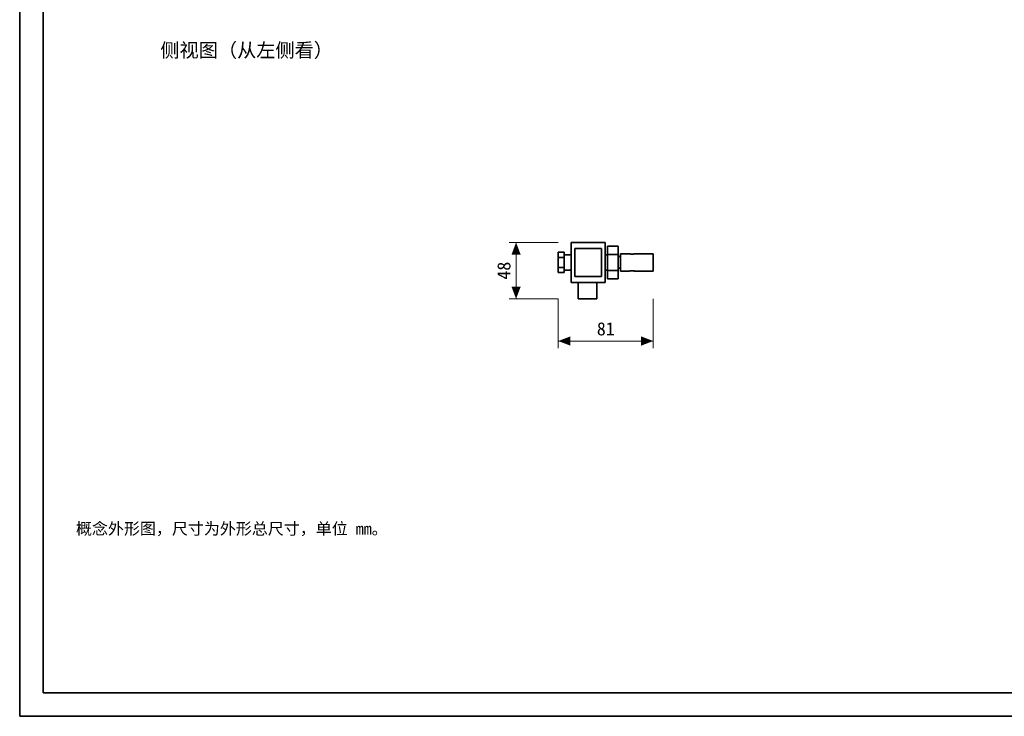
# Model space of a CAD drawing. Header units: millimetres. Extents: x 0 to 420, y 0 to 297.
# Tile 1 of 20: x 0 to 210, y 0 to 148. Entities that reach past the tile are written whole.
import ezdxf
from ezdxf.enums import TextEntityAlignment as Align

# ---------------------------------------------------------------- set-up
doc = ezdxf.new("R2010")
doc.units = ezdxf.units.MM
for name, color, linetype, lineweight, true_color in [('DIM', 7, 'Continuous', 18, 0x1e5aa0), ('FRAME', 7, 'Continuous', 35, 0x3c3c3c), ('OUTLINE', 7, 'Continuous', 35, 0x141414), ('TEXT', 7, 'Continuous', 18, 0x141414)]:
    doc.layers.add(name, color=color, linetype=linetype, lineweight=lineweight, true_color=true_color)
doc.styles.add('ZH', font='simsun.ttc')

msp = doc.modelspace()

# ---------------------------------------------------------------- hatches: boundary and pattern name
at = {"layer": 'DIM'}
for points in [[(105.87, 101), (104.89, 98.4), (106.86, 98.4)], [(105.87, 89), (106.86, 91.6), (104.89, 91.6)], [(114.87, 80), (117.47, 79.01), (117.47, 80.99)], [(135.12, 80), (132.53, 80.99), (132.53, 79.01)]]:
    msp.add_hatch(color=7, dxfattribs=at).paths.add_polyline_path(points)

# ---------------------------------------------------------------- linework, layer by layer
for points in [[(114.87, 101), (104.37, 101)], [(105.87, 89), (105.87, 101)], [(114.87, 89), (104.37, 89)], [(114.87, 89), (114.87, 78.5)], [(135.12, 89), (135.12, 78.5)], [(114.87, 80), (135.12, 80)]]:
    msp.add_lwpolyline(points, dxfattribs=at)
at = {"layer": 'FRAME'}
for points in [[(0, 0), (420, 0), (420, 297), (0, 297)], [(5, 5), (415, 5), (415, 292), (5, 292)]]:
    msp.add_lwpolyline(points, close=True, dxfattribs=at)
at = {"layer": 'OUTLINE'}
for points in [[(117.62, 92.5), (117.62, 101)], [(117.62, 101), (124.87, 101)], [(124.87, 92.5), (124.87, 101)], [(116.12, 98.92), (114.87, 98.92)], [(114.87, 97.83), (114.87, 98.92)], [(116.12, 97.83), (116.12, 98.92)], [(118.37, 99.75), (124.12, 99.75)], [(118.37, 99.75), (118.37, 93.75)], [(124.12, 99.75), (124.12, 93.75)], [(125.37, 98.48), (125.37, 100.21)], [(127.62, 100.21), (125.37, 100.21)], [(127.62, 98.48), (127.62, 100.21)], [(116.12, 97.83), (114.87, 97.83)], [(114.87, 95.67), (114.87, 97.83)], [(117.62, 98.4), (116.12, 98.4)], [(116.12, 95.67), (116.12, 97.83)], [(125.37, 98.4), (124.87, 98.4)], [(127.62, 98.48), (125.37, 98.48)], [(125.37, 95.02), (125.37, 98.48)], [(127.62, 95.02), (127.62, 98.48)], [(127.62, 98), (128.12, 98)], [(128.12, 98.62), (130, 98.62)], [(128.12, 98.62), (128.12, 98), (128.12, 97.38), (128.12, 96.75), (128.12, 96.12), (128.12, 95.5), (128.12, 94.88)], [(130, 98.62), (130.2, 98.57), (130.41, 98.53), (130.62, 98.52), (130.84, 98.53), (131.05, 98.57), (131.25, 98.62)], [(130, 98.62), (130.18, 98.57), (130.35, 98.54), (130.54, 98.52), (130.72, 98.52), (130.9, 98.54), (131.08, 98.58)], [(130, 98.62), (130.18, 98.57), (130.35, 98.54), (130.54, 98.52), (130.72, 98.52), (130.9, 98.54), (131.08, 98.58)], [(130, 98.62), (130.18, 98.57), (130.35, 98.54), (130.54, 98.52), (130.72, 98.52), (130.9, 98.54), (131.08, 98.58)], [(130.2, 98.57), (130.2, 98.57), (130.19, 98.57), (130.19, 98.57), (130.19, 98.57), (130.18, 98.57), (130.18, 98.57)], [(130.2, 98.57), (130.2, 98.57), (130.19, 98.57), (130.19, 98.57), (130.19, 98.57), (130.18, 98.57), (130.18, 98.57)], [(130.2, 98.57), (130.2, 98.57), (130.19, 98.57), (130.19, 98.57), (130.19, 98.57), (130.18, 98.57), (130.18, 98.57)], [(130.2, 98.57), (130.2, 98.57), (130.19, 98.57), (130.19, 98.57), (130.19, 98.57), (130.18, 98.57), (130.18, 98.57)], [(130.86, 98.53), (130.75, 98.52), (130.65, 98.52), (130.55, 98.52), (130.45, 98.53), (130.34, 98.54), (130.24, 98.56)], [(130.86, 98.53), (130.75, 98.52), (130.65, 98.52), (130.55, 98.52), (130.45, 98.53), (130.34, 98.54), (130.24, 98.56)], [(130.71, 98.52), (130.63, 98.52), (130.55, 98.52), (130.47, 98.52), (130.4, 98.53), (130.32, 98.54), (130.24, 98.56)], [(130.71, 98.52), (130.63, 98.52), (130.55, 98.52), (130.47, 98.52), (130.4, 98.53), (130.32, 98.54), (130.24, 98.56)], [(130.85, 98.53), (130.84, 98.53), (130.84, 98.53), (130.83, 98.53), (130.82, 98.53), (130.81, 98.53), (130.8, 98.53)], [(130.85, 98.53), (130.84, 98.53), (130.83, 98.53), (130.82, 98.53), (130.82, 98.53), (130.81, 98.53), (130.8, 98.53)], [(130.95, 98.55), (130.94, 98.55), (130.94, 98.55), (130.94, 98.55), (130.94, 98.55), (130.94, 98.54), (130.93, 98.54)], [(130.95, 98.55), (130.94, 98.55), (130.94, 98.55), (130.94, 98.55), (130.94, 98.54), (130.93, 98.54), (130.93, 98.54)], [(130.95, 98.55), (130.94, 98.55), (130.94, 98.55), (130.94, 98.55), (130.94, 98.55), (130.94, 98.55), (130.94, 98.55)], [(130.95, 98.55), (130.94, 98.55), (130.94, 98.55), (130.94, 98.55), (130.94, 98.55), (130.94, 98.55), (130.94, 98.55)], [(131, 98.56), (131, 98.56), (131, 98.56), (130.99, 98.56), (130.99, 98.56), (130.99, 98.55), (130.98, 98.55)], [(131, 98.56), (131, 98.56), (131, 98.56), (130.99, 98.56), (130.99, 98.55), (130.99, 98.55), (130.98, 98.55)], [(131, 98.56), (131, 98.56), (131, 98.56), (131, 98.56), (130.99, 98.56), (130.99, 98.56), (130.99, 98.55)], [(131, 98.56), (131, 98.56), (131, 98.56), (131, 98.56), (130.99, 98.56), (130.99, 98.56), (130.99, 98.55)], [(131.02, 98.56), (131.02, 98.56), (131.02, 98.56), (131.02, 98.56), (131.01, 98.56), (131.01, 98.56), (131.01, 98.56)], [(131.02, 98.56), (131.02, 98.56), (131.02, 98.56), (131.02, 98.56), (131.01, 98.56), (131.01, 98.56), (131.01, 98.56)], [(131.02, 98.56), (131.02, 98.56), (131.02, 98.56), (131.02, 98.56), (131.01, 98.56), (131.01, 98.56), (131.01, 98.56)], [(131.02, 98.56), (131.02, 98.56), (131.02, 98.56), (131.02, 98.56), (131.01, 98.56), (131.01, 98.56), (131.01, 98.56)], [(131.08, 98.58), (131.08, 98.57), (131.07, 98.57), (131.07, 98.57), (131.07, 98.57), (131.06, 98.57), (131.06, 98.57)], [(131.08, 98.58), (131.08, 98.57), (131.07, 98.57), (131.07, 98.57), (131.07, 98.57), (131.06, 98.57), (131.06, 98.57)], [(131.08, 98.58), (131.08, 98.57), (131.07, 98.57), (131.07, 98.57), (131.07, 98.57), (131.06, 98.57), (131.06, 98.57)], [(131.08, 98.58), (131.08, 98.58), (131.08, 98.57), (131.08, 98.57), (131.07, 98.57), (131.07, 98.57), (131.07, 98.57)], [(131.1, 98.58), (131.1, 98.58), (131.1, 98.58), (131.09, 98.58), (131.09, 98.58), (131.09, 98.58), (131.09, 98.58)], [(131.1, 98.58), (131.1, 98.58), (131.1, 98.58), (131.09, 98.58), (131.09, 98.58), (131.09, 98.58), (131.09, 98.58)], [(131.1, 98.58), (131.1, 98.58), (131.1, 98.58), (131.09, 98.58), (131.09, 98.58), (131.09, 98.58), (131.09, 98.58)], [(131.1, 98.58), (131.1, 98.58), (131.1, 98.58), (131.09, 98.58), (131.09, 98.58), (131.09, 98.58), (131.09, 98.58)], [(131.1, 98.58), (131.12, 98.59), (131.15, 98.59), (131.17, 98.6), (131.2, 98.61), (131.22, 98.62), (131.25, 98.62)], [(131.1, 98.58), (131.12, 98.59), (131.15, 98.59), (131.17, 98.6), (131.2, 98.61), (131.22, 98.62), (131.25, 98.62)], [(131.1, 98.58), (131.12, 98.59), (131.15, 98.59), (131.17, 98.6), (131.2, 98.61), (131.22, 98.62), (131.25, 98.62)], [(131.25, 98.62), (135.12, 98.62)], [(135.12, 98.62), (135.12, 98), (135.12, 97.38), (135.12, 96.75), (135.12, 96.12), (135.12, 95.5), (135.12, 94.88)], [(116.12, 95.67), (114.87, 95.67)], [(114.87, 94.58), (114.87, 95.67)], [(116.12, 94.58), (114.87, 94.58)], [(116.12, 94.58), (116.12, 95.67)], [(116.12, 95.1), (117.62, 95.1)], [(124.87, 95.1), (125.37, 95.1)], [(127.62, 95.02), (125.37, 95.02)], [(125.37, 93.29), (125.37, 95.02)], [(127.62, 95.5), (128.12, 95.5)], [(127.62, 93.29), (127.62, 95.02)], [(128.12, 94.88), (130, 94.88)], [(130, 94.88), (130.2, 94.93), (130.41, 94.97), (130.62, 94.98), (130.84, 94.97), (131.05, 94.93), (131.25, 94.88)], [(130, 94.88), (130.2, 94.93), (130.41, 94.97), (130.62, 94.98), (130.84, 94.97), (131.05, 94.93), (131.25, 94.88)], [(130, 94.88), (130.2, 94.93), (130.41, 94.97), (130.62, 94.98), (130.84, 94.97), (131.05, 94.93), (131.25, 94.88)], [(130, 94.88), (130.2, 94.93), (130.41, 94.97), (130.62, 94.98), (130.84, 94.97), (131.05, 94.93), (131.25, 94.88)], [(130.2, 94.93), (130.2, 94.93), (130.19, 94.93), (130.19, 94.93), (130.19, 94.93), (130.18, 94.93), (130.18, 94.93)], [(130.2, 94.93), (130.2, 94.93), (130.19, 94.93), (130.19, 94.93), (130.19, 94.93), (130.18, 94.93), (130.18, 94.93)], [(130.2, 94.93), (130.2, 94.93), (130.19, 94.93), (130.19, 94.93), (130.19, 94.93), (130.18, 94.93), (130.18, 94.93)], [(130.2, 94.93), (130.2, 94.93), (130.19, 94.93), (130.19, 94.93), (130.19, 94.93), (130.18, 94.93), (130.18, 94.93)], [(130.25, 94.94), (130.24, 94.94), (130.24, 94.94), (130.24, 94.94), (130.24, 94.94), (130.24, 94.94), (130.24, 94.94)], [(130.25, 94.94), (130.24, 94.94), (130.24, 94.94), (130.24, 94.94), (130.24, 94.94), (130.24, 94.94), (130.24, 94.94)], [(130.25, 94.94), (130.24, 94.94), (130.24, 94.94), (130.24, 94.94), (130.24, 94.94), (130.24, 94.94), (130.24, 94.94)], [(130.25, 94.94), (130.24, 94.94), (130.24, 94.94), (130.24, 94.94), (130.24, 94.94), (130.24, 94.94), (130.24, 94.94)], [(130.29, 94.95), (130.28, 94.95), (130.28, 94.95), (130.27, 94.95), (130.27, 94.95), (130.26, 94.95), (130.26, 94.94)], [(130.29, 94.95), (130.28, 94.95), (130.28, 94.95), (130.27, 94.95), (130.27, 94.95), (130.26, 94.95), (130.26, 94.94)], [(130.29, 94.95), (130.28, 94.95), (130.28, 94.95), (130.27, 94.95), (130.27, 94.95), (130.26, 94.95), (130.26, 94.94)], [(130.29, 94.95), (130.28, 94.95), (130.28, 94.95), (130.27, 94.95), (130.27, 94.95), (130.26, 94.95), (130.26, 94.94)], [(130.38, 94.97), (130.37, 94.96), (130.36, 94.96), (130.35, 94.96), (130.34, 94.96), (130.33, 94.96), (130.32, 94.96)], [(130.37, 94.96), (130.36, 94.96), (130.35, 94.96), (130.34, 94.96), (130.34, 94.96), (130.33, 94.96), (130.32, 94.96)], [(130.37, 94.96), (130.36, 94.96), (130.35, 94.96), (130.34, 94.96), (130.34, 94.96), (130.33, 94.96), (130.32, 94.96)], [(130.37, 94.96), (130.36, 94.96), (130.35, 94.96), (130.34, 94.96), (130.34, 94.96), (130.33, 94.96), (130.32, 94.96)], [(130.94, 94.95), (130.94, 94.95), (130.94, 94.95), (130.94, 94.95), (130.93, 94.96), (130.93, 94.96), (130.93, 94.96)], [(130.94, 94.95), (130.94, 94.95), (130.94, 94.95), (130.94, 94.95), (130.94, 94.96), (130.93, 94.96), (130.93, 94.96)], [(130.94, 94.95), (130.94, 94.95), (130.94, 94.95), (130.94, 94.95), (130.94, 94.96), (130.93, 94.96), (130.93, 94.96)], [(130.94, 94.95), (130.94, 94.95), (130.94, 94.95), (130.94, 94.95), (130.94, 94.96), (130.93, 94.96), (130.93, 94.96)], [(131, 94.94), (131, 94.94), (130.99, 94.94), (130.99, 94.95), (130.98, 94.95), (130.98, 94.95), (130.97, 94.95)], [(131, 94.94), (131, 94.94), (130.99, 94.94), (130.99, 94.95), (130.98, 94.95), (130.98, 94.95), (130.97, 94.95)], [(131, 94.94), (131, 94.94), (130.99, 94.94), (130.99, 94.94), (130.99, 94.95), (130.98, 94.95), (130.98, 94.95)], [(131, 94.94), (131, 94.94), (130.99, 94.94), (130.99, 94.95), (130.98, 94.95), (130.98, 94.95), (130.98, 94.95)], [(131.02, 94.94), (131.02, 94.94), (131.02, 94.94), (131.01, 94.94), (131.01, 94.94), (131.01, 94.94), (131.01, 94.94)], [(131.02, 94.94), (131.02, 94.94), (131.02, 94.94), (131.01, 94.94), (131.01, 94.94), (131.01, 94.94), (131.01, 94.94)], [(131.02, 94.94), (131.02, 94.94), (131.02, 94.94), (131.01, 94.94), (131.01, 94.94), (131.01, 94.94), (131.01, 94.94)], [(131.02, 94.94), (131.02, 94.94), (131.02, 94.94), (131.01, 94.94), (131.01, 94.94), (131.01, 94.94), (131.01, 94.94)], [(131.08, 94.92), (131.08, 94.93), (131.07, 94.93), (131.07, 94.93), (131.06, 94.93), (131.06, 94.93), (131.05, 94.93)], [(131.08, 94.92), (131.08, 94.93), (131.07, 94.93), (131.07, 94.93), (131.06, 94.93), (131.06, 94.93), (131.05, 94.93)], [(131.08, 94.92), (131.08, 94.93), (131.07, 94.93), (131.07, 94.93), (131.07, 94.93), (131.06, 94.93), (131.06, 94.93)], [(131.08, 94.92), (131.08, 94.93), (131.07, 94.93), (131.07, 94.93), (131.07, 94.93), (131.06, 94.93), (131.06, 94.93)], [(131.1, 94.92), (131.1, 94.92), (131.09, 94.92), (131.09, 94.92), (131.09, 94.92), (131.09, 94.92), (131.09, 94.92)], [(131.1, 94.92), (131.1, 94.92), (131.09, 94.92), (131.09, 94.92), (131.09, 94.92), (131.09, 94.92), (131.09, 94.92)], [(131.1, 94.92), (131.1, 94.92), (131.09, 94.92), (131.09, 94.92), (131.09, 94.92), (131.09, 94.92), (131.09, 94.92)], [(131.1, 94.92), (131.1, 94.92), (131.09, 94.92), (131.09, 94.92), (131.09, 94.92), (131.09, 94.92), (131.09, 94.92)], [(131.25, 94.88), (135.12, 94.88)], [(117.62, 92.5), (124.87, 92.5)], [(118.37, 93.75), (124.12, 93.75)], [(119.12, 89), (119.12, 92.5)], [(123.12, 89), (123.12, 92.5)], [(127.62, 93.29), (125.37, 93.29)], [(119.12, 89), (123.12, 89)]]:
    msp.add_lwpolyline(points, dxfattribs=at)

# ---------------------------------------------------------------- texts
at = {"layer": 'DIM', "style": 'ZH'}
msp.add_text('48', height=2.8, rotation=90, dxfattribs=at).set_placement((103.27, 95), align=Align.MIDDLE_CENTER)
msp.add_text('81', height=2.8, dxfattribs=at).set_placement((125, 82.6), align=Align.MIDDLE_CENTER)
at = {"layer": 'TEXT', "style": 'ZH'}
for s, height, p in [('侧视图（从左侧看）', 3, (30, 142)), ('概念外形图，尺寸为外形总尺寸，单位 mm。', 2.5, (12, 40))]:
    msp.add_text(s, height=height, dxfattribs=at).set_placement(p, align=Align.MIDDLE_LEFT)

doc.saveas('drawing.dxf')
